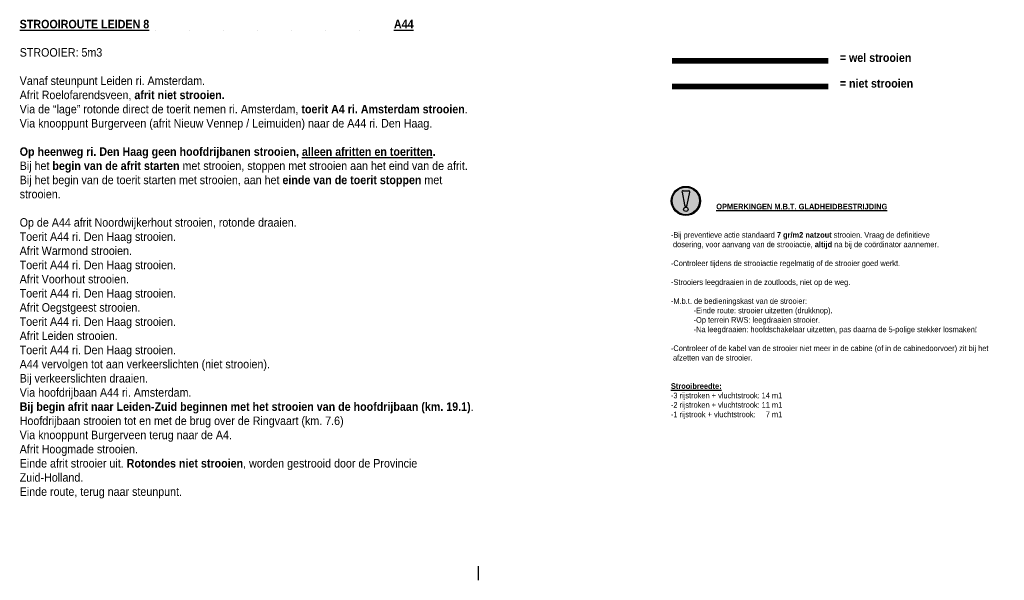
# Model space of a CAD drawing. Header units: metres. Extents: x 361 to 18396, y -7433 to 4904.
# Tile 18 of 30: x 18049 to 18396, y -4065 to -3867. Entities that reach past the tile are written whole.
import ezdxf

# ---------------------------------------------------------------- set-up
doc = ezdxf.new("R2010")
doc.units = ezdxf.units.M
doc.linetypes.add('ACAD_ISO03W100', pattern=[30, 12, -18])
doc.layers.add('Tekenwerk', color=7, linetype='Continuous')
doc.styles.add('TXT', font='technic_.ttf', dxfattribs={"width": 0.9, "height": 1.35})

# ---------------------------------------------------------------- blocks, each defined once
blk = doc.blocks.new('attentie2')
at = {"layer": 'Tekenwerk'}
h = blk.add_hatch(color=2, dxfattribs=at)
h.paths.add_polyline_path([(-9.16, -6.5, 1), (1.16, -6.5, 1)])
h.paths.add_polyline_path([(1.05, -6.5, -1), (-9.05, -6.5, -1)], flags=16)
h.paths.add_polyline_path([(0.84, -6.5, -1), (-8.84, -6.5, -1)], flags=0)
h.paths.add_polyline_path([(-0.94, -5.15, -0.528828), (-0.42, -5.5), (-0.42, -7.5, -0.528828), (-0.94, -7.85), (-5.41, -7.01, -0.83168), (-5.41, -5.99)], flags=0)
h.paths.add_polyline_path([(-6.16, -6.5, -1), (-7.72, -6.5, -1)], flags=0)
h = blk.add_hatch(color=18, dxfattribs=at)
h.paths.add_polyline_path([(-9.05, -6.5, 1), (1.05, -6.5, 1)])
h.paths.add_polyline_path([(0.84, -6.5, -1), (-8.84, -6.5, -1)], flags=16)
h.paths.add_polyline_path([(-0.94, -5.15, -0.528828), (-0.42, -5.5), (-0.42, -7.5, -0.528828), (-0.94, -7.85), (-5.41, -7.01, -0.83168), (-5.41, -5.99)], flags=0)
h.paths.add_polyline_path([(-6.16, -6.5, -1), (-7.72, -6.5, -1)], flags=0)
at = {"layer": 'Tekenwerk', "color": 18}
for p, q in [((-0.94, -5.15), (-5.41, -5.99)), ((-0.42, -5.5), (-0.42, -7.5)), ((-5.41, -7.01), (-0.94, -7.85))]:
    blk.add_line(p, q, dxfattribs=at)
for centre, radius in [((-4, -6.5), 5.16), ((-4, -6.5), 5.05), ((-4, -6.5), 4.84), ((-6.94, -6.5), 0.78)]:
    blk.add_circle(centre, radius, dxfattribs=at)
for centre, radius, start, end in [((-5.31, -6.5), 0.52, 100.5008, 259.4992), ((-0.8, -5.5), 0.377, 0, 111.4846), ((-0.8, -7.5), 0.377, 248.5154, 0)]:
    blk.add_arc(centre, radius, start, end, dxfattribs=at)

msp = doc.modelspace()

# ---------------------------------------------------------------- linework, layer by layer
at = {"color": 18}
msp.add_line((18210.639, -4065.3), (18210.639, -4060.3), dxfattribs=at)
at = {"layer": 'Tekenwerk', "color": 1, "const_width": 2}
msp.add_lwpolyline([(18278.859, -3881.975), (18333.955, -3881.975)], dxfattribs=at)
at = {"layer": 'Tekenwerk', "color": 5, "linetype": 'ACAD_ISO03W100', "ltscale": 0.1, "const_width": 2}
msp.add_lwpolyline([(18278.859, -3891.044), (18333.955, -3891.044)], dxfattribs=at)

# ---------------------------------------------------------------- block references
at = {"layer": 'Tekenwerk', "color": 2, "rotation": 90}
msp.add_blockref('attentie2', (18277.264, -3927.391), dxfattribs=at)

# ---------------------------------------------------------------- texts
at = {"color": 1, "insert": (18048.803, -3867.453), "char_height": 3, "width": 152.86973, "attachment_point": 1, "style": 'TXT'}
msp.add_mtext('{\\fArial|b1|i0|c0|p34;\\L\\C256;STROOIROUTE LEIDEN 8^I^I^I^I^I^I^I^IA44\\fArial|b0|i0|c0|p34;\\l\\P\\PSTROOIER: 5m3\\P\\PVanaf steunpunt Leiden ri. Amsterdam.\\PAfrit Roelofarendsveen, \\fArial|b1|i0|c0|p34;afrit\\fArial|b0|i0|c0|p34; \\fArial|b1|i0|c0|p34;niet strooien.\\P\\fArial|b0|i0|c0|p34;Via\\fArial|b1|i0|c0|p34; \\fArial|b0|i0|c0|p34;de “lage” rotonde direct de toerit nemen ri. Amsterdam, \\fArial|b1|i0|c0|p34;toerit A4 ri. Amsterdam strooien\\fArial|b0|i0|c0|p34;.\\PVia knooppunt Burgerveen (afrit Nieuw Vennep / Leimuiden) naar de A44 ri. Den Haag.\\P\\P\\fArial|b1|i0|c0|p34;Op heenweg ri. Den Haag geen hoofdrijbanen strooien, \\Lalleen afritten en toeritten\\l.\\P\\fArial|b0|i0|c0|p34;Bij het \\fArial|b1|i0|c0|p34;begin van de afrit starten\\fArial|b0|i0|c0|p34; met strooien, stoppen met strooien aan het eind van de afrit.\\PBij het begin van de toerit starten met strooien, aan het \\fArial|b1|i0|c0|p34;einde van de toerit stoppen\\fArial|b0|i0|c0|p34; met strooien.\\P\\POp de A44 afrit Noordwijkerhout strooien, rotonde draaien.\\PToerit A44 ri. Den Haag strooien.\\PAfrit Warmond strooien.\\PToerit A44 ri. Den Haag strooien.\\PAfrit Voorhout strooien.\\PToerit A44 ri. Den Haag strooien.\\PAfrit Oegstgeest strooien.\\PToerit A44 ri. Den Haag strooien.\\PAfrit Leiden strooien.\\PToerit A44 ri. Den Haag strooien.\\PA44 vervolgen tot aan verkeerslichten (niet strooien).\\PBij verkeerslichten draaien.\\PVia hoofdrijbaan A44 ri. Amsterdam.\\P\\fArial|b1|i0|c0|p34;Bij begin afrit naar Leiden-Zuid beginnen met het strooien van de hoofdrijbaan (km. 19.1)\\fArial|b0|i0|c0|p34;.\\PHoofdrijbaan strooien tot en met de brug over de Ringvaart (km. 7.6)\\PVia knooppunt Burgerveen terug naar de A4.\\PAfrit Hoogmade strooien.\\PEinde afrit strooier uit. \\fArial|b1|i0|c0|p34;Rotondes niet strooien\\fArial|b0|i0|c0|p34;, worden gestrooid door de Provincie Zuid-Holland.\\PEinde route, terug naar steunpunt.}', dxfattribs=at)
at = {"layer": 'Tekenwerk', "color": 5, "attachment_point": 1, "style": 'TXT'}
for s, insert, char_height, width in [('{\\fArial|b1|i0|c0|p34;\\C256;= wel strooien}', (18338.053, -3879.302), 3, 81.80881), ('{\\fArial|b1|i0|c0|p34;\\C256;= niet strooien}', (18338.053, -3888.371), 3, 81.80881), ('{\\fArial|b1|i0|c0|p34;\\C256;                     \\L OPMERKINGEN M.B.T. GLADHEIDBESTRIJDING\\fArial|b0|i0|c0|p34;\\P\\l\\P\\P-Bij preventieve actie standaard\\fArial|b1|i0|c0|p34; 7 gr/m2\\fArial|b0|i0|c0|p34; \\fArial|b1|i0|c0|p34;natzout \\fArial|b0|i0|c0|p34;strooien. Vraag de definitieve\\P dosering, voor aanvang van de strooiactie, \\fArial|b1|i0|c0|p34;altijd\\fArial|b0|i0|c0|p34; na bij de coördinator aannemer.\\P\\P-Controleer tijdens de strooiactie regelmatig of de strooier goed werkt.\\P\\P-Strooiers leegdraaien in de zoutloods, niet op de weg.\\P\\P-M.b.t. de bedieningskast van de strooier:\\P^I-Einde route: strooier uitzetten (drukknop).\\P^I-Op terrein RWS: leegdraaien strooier.\\P^I-Na leegdraaien: hoofdschakelaar uitzetten, pas daarna de 5-polige stekker losmaken!\\P\\P-Controleer of de kabel van de strooier niet meer in de cabine (of in de cabinedoorvoer) zit bij het     \\P afzetten van de strooier.^I\\P\\P\\P\\fArial|b1|i0|c0|p34;\\LStrooibreedte:\\l\\P\\fArial|b0|i0|c0|p34;-3 rijstroken + vluchtstrook:^I14 m1\\P-2 rijstroken + vluchtstrook:^I11 m1\\P-1 rijstrook + vluchtstrook:^I  7 m1}', (18278.489, -3932.373), 2, 121.80827)]:
    msp.add_mtext(s, dxfattribs=dict(at, insert=insert, char_height=char_height, width=width))

doc.saveas('drawing.dxf')
